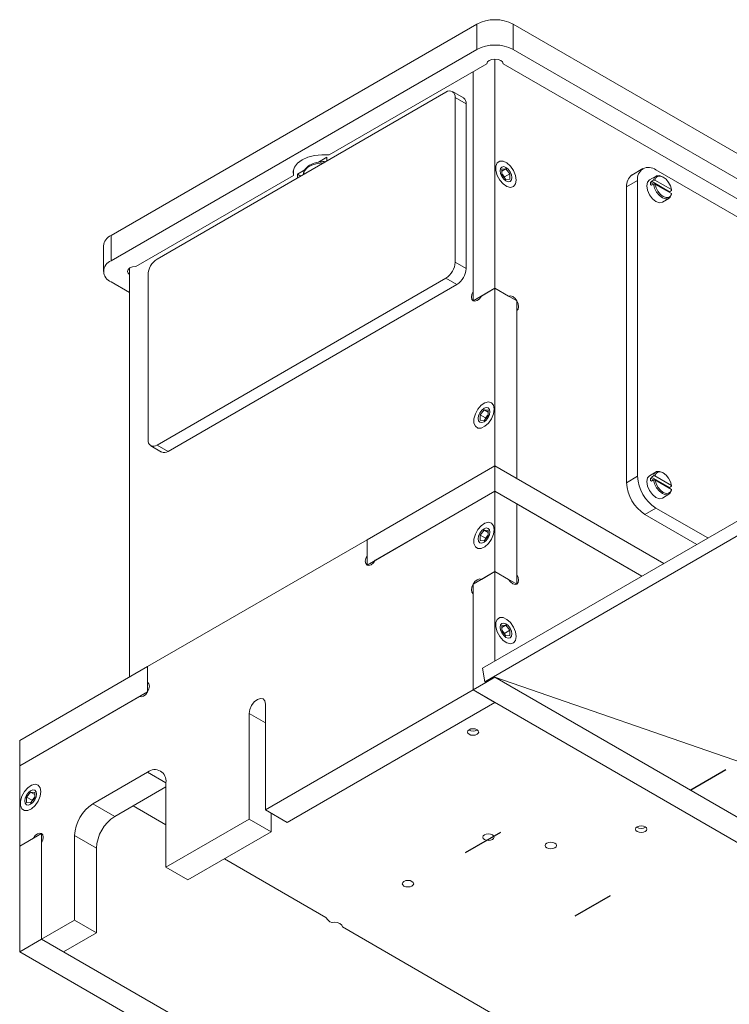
# Model space of a CAD drawing. Header units: millimetres. Extents: x 0 to 210, y 0 to 297.
# Tile 3 of 14: x 58 to 86, y 155 to 193. Entities that reach past the tile are written whole.
import ezdxf

# ---------------------------------------------------------------- set-up
doc = ezdxf.new("R2010")
doc.units = ezdxf.units.MM
doc.linetypes.add('CENTERX2', pattern=[20.32, 12.7, -2.54, 2.54, -2.54])

msp = doc.modelspace()

# ---------------------------------------------------------------- linework, layer by layer
at = {"color": 7, "linetype": 'Continuous', "lineweight": 15}
for p, q in [((61.718, 184.765), (75.86, 192.929)), ((75.86, 192.929), (75.86, 191.949)), ((77.275, 192.929), (77.275, 191.949)), ((77.275, 192.929), (98.233, 180.83)), ((61.718, 183.785), (75.86, 191.949)), ((77.275, 191.949), (97.384, 180.34)), ((76.247, 191.397), (70.15, 187.878)), ((76.567, 191.582), (76.567, 182.723)), ((96.713, 179.952), (76.887, 191.397)), ((75.719, 191.092), (75.719, 182.602)), ((75.719, 191.092), (75.719, 182.233)), ((74.672, 190.3), (63.5, 183.851)), ((75.347, 190.08), (74.922, 190.325)), ((75.026, 183.727), (75.026, 190.096)), ((75.026, 190.096), (75.45, 189.851)), ((75.45, 183.482), (75.45, 189.851)), ((69.736, 187.598), (70.062, 187.786)), ((70.062, 187.786), (70.062, 187.639)), ((68.772, 187.306), (68.772, 187.082)), ((68.931, 187.133), (69.214, 187.296)), ((76.992, 187.339), (76.836, 187.326)), ((76.836, 187.25), (76.992, 187.339)), ((76.836, 187.326), (76.836, 187.118)), ((77.147, 187.146), (76.992, 187.339)), ((82.29, 187.345), (81.866, 187.1)), ((92.689, 181.581), (82.79, 187.296)), ((68.772, 187.082), (62.675, 183.562)), ((68.931, 186.986), (68.931, 187.133)), ((69.058, 187.059), (68.931, 187.133)), ((76.935, 187.023), (76.836, 187.147)), ((76.836, 187.118), (76.992, 186.925)), ((76.935, 187.023), (77.147, 187.146)), ((76.935, 186.995), (76.935, 187.023)), ((76.992, 186.925), (77.147, 186.938)), ((77.147, 186.938), (77.147, 187.146)), ((82.083, 186.887), (81.659, 186.643)), ((82.083, 186.887), (82.083, 175.456)), ((82.795, 187.059), (82.54, 186.912)), ((82.619, 186.858), (82.697, 186.903)), ((82.619, 186.858), (83.314, 186.456)), ((82.697, 186.903), (82.754, 186.902)), ((82.754, 186.902), (83.391, 186.535)), ((83.073, 187.018), (83.045, 187.034)), ((81.659, 186.643), (81.659, 175.211)), ((82.586, 186.811), (82.694, 186.749)), ((82.586, 186.724), (82.619, 186.706)), ((82.697, 186.751), (82.619, 186.706)), ((82.754, 186.75), (82.697, 186.751)), ((82.754, 186.75), (83.391, 186.383)), ((83.392, 186.502), (83.314, 186.456)), ((83.391, 186.535), (83.392, 186.502)), ((83.04, 186.046), (83.295, 186.193)), ((83.392, 186.35), (83.391, 186.383)), ((61.718, 184.765), (61.718, 183.785)), ((61.425, 184.357), (61.425, 183.377)), ((76.089, 168.046), (103.807, 184.048)), ((62.425, 167.699), (62.425, 183.493)), ((75.026, 183.727), (75.45, 183.482)), ((76.172, 167.518), (103.89, 183.52)), ((63.147, 183.238), (63.147, 176.869)), ((63.5, 176.665), (74.672, 183.115)), ((74.672, 183.115), (75.097, 182.87)), ((62.425, 182.561), (61.718, 182.969)), ((63.924, 176.42), (75.097, 182.87)), ((76.567, 182.723), (75.719, 182.233)), ((76.039, 182.418), (76.567, 182.723)), ((77.416, 182.233), (76.567, 182.723)), ((76.567, 182.723), (76.567, 175.863)), ((76.567, 182.723), (77.096, 182.418)), ((77.416, 182.233), (77.416, 175.373)), ((77.416, 181.863), (77.416, 175.373)), ((76.143, 178.031), (75.988, 177.837)), ((75.988, 177.837), (75.988, 177.63)), ((76.2, 177.715), (75.988, 177.837)), ((76.299, 178.017), (76.143, 178.031)), ((76.299, 177.941), (76.143, 178.031)), ((76.143, 177.616), (76.299, 177.81)), ((76.299, 177.838), (76.2, 177.715)), ((76.2, 177.715), (76.2, 177.686)), ((76.299, 177.81), (76.299, 178.017)), ((75.988, 177.63), (76.143, 177.616)), ((63.25, 176.64), (63.674, 176.395)), ((63.5, 176.665), (63.924, 176.42)), ((71.618, 173.006), (76.567, 175.863)), ((76.567, 175.863), (76.567, 174.883)), ((76.567, 175.863), (83.098, 172.093)), ((82.083, 175.456), (81.659, 175.211)), ((82.795, 175.628), (82.54, 175.481)), ((82.619, 175.426), (82.697, 175.471)), ((82.619, 175.426), (83.314, 175.025)), ((82.697, 175.471), (82.754, 175.471)), ((82.754, 175.471), (83.391, 175.103)), ((83.073, 175.587), (83.045, 175.603)), ((82.586, 175.379), (82.694, 175.317)), ((82.586, 175.293), (82.619, 175.274)), ((82.697, 175.319), (82.619, 175.274)), ((82.754, 175.319), (82.697, 175.319)), ((82.754, 175.319), (83.391, 174.951)), ((83.392, 175.07), (83.314, 175.025)), ((83.391, 175.103), (83.392, 175.07)), ((71.618, 172.026), (76.567, 174.883)), ((71.938, 172.211), (76.567, 174.883)), ((76.567, 174.883), (76.567, 171.781)), ((77.416, 174.394), (76.567, 174.883)), ((76.567, 174.883), (82.25, 171.603)), ((83.04, 174.615), (83.295, 174.762)), ((83.392, 174.918), (83.391, 174.951)), ((77.416, 174.394), (77.416, 171.291)), ((77.416, 174.394), (77.416, 171.66)), ((82.25, 171.603), (77.416, 174.394)), ((82.79, 174.231), (82.366, 173.986)), ((82.366, 173.986), (84.372, 172.828)), ((82.79, 174.231), (84.796, 173.073)), ((76.143, 173.376), (75.988, 173.183)), ((75.988, 173.183), (75.988, 172.975)), ((76.2, 173.06), (75.988, 173.183)), ((76.299, 173.362), (76.143, 173.376)), ((76.299, 173.286), (76.143, 173.376)), ((76.143, 172.961), (76.299, 173.155)), ((76.299, 173.183), (76.2, 173.06)), ((76.299, 173.155), (76.299, 173.362)), ((63.132, 168.107), (71.618, 173.006)), ((71.618, 173.006), (71.618, 172.396)), ((71.618, 173.006), (71.618, 172.026)), ((75.988, 172.975), (76.143, 172.961)), ((76.2, 173.06), (76.2, 173.032)), ((76.567, 171.781), (75.719, 171.291)), ((76.567, 171.781), (76.039, 171.475)), ((77.416, 171.291), (76.567, 171.781)), ((76.567, 171.781), (76.567, 168.323)), ((77.096, 171.475), (76.567, 171.781)), ((75.719, 171.291), (75.719, 167.208)), ((75.719, 170.921), (75.719, 167.208)), ((76.992, 169.702), (76.836, 169.688)), ((76.836, 169.612), (76.992, 169.702)), ((77.147, 169.508), (76.992, 169.702)), ((76.836, 169.688), (76.836, 169.48)), ((76.935, 169.386), (76.836, 169.509)), ((76.836, 169.48), (76.992, 169.287)), ((76.935, 169.386), (77.147, 169.508)), ((76.935, 169.357), (76.935, 169.386)), ((77.147, 169.301), (77.147, 169.508)), ((76.992, 169.287), (77.147, 169.301)), ((58.183, 165.25), (63.132, 168.107)), ((63.132, 167.497), (63.132, 168.107)), ((63.132, 168.107), (63.132, 167.128)), ((76.172, 167.518), (76.089, 168.046)), ((76.214, 167.494), (75.719, 167.208)), ((76.224, 167.5), (76.172, 167.518)), ((76.567, 167.698), (76.214, 167.494)), ((76.214, 167.503), (76.214, 167.494)), ((76.567, 167.698), (92.124, 158.717)), ((76.567, 167.698), (90.71, 162.8)), ((58.183, 164.27), (63.132, 167.128)), ((75.719, 167.208), (67.686, 162.571)), ((76.567, 166.718), (75.719, 167.208)), ((75.719, 167.208), (91.275, 158.228)), ((58.183, 164.27), (62.812, 166.943)), ((67.686, 162.571), (67.686, 166.654)), ((76.567, 166.718), (68.535, 162.081)), ((67.064, 166.294), (67.064, 162.212)), ((58.183, 165.25), (58.183, 164.27)), ((58.183, 161.167), (58.183, 164.27)), ((63.132, 164.025), (61.011, 162.8)), ((63.84, 160.35), (63.84, 163.616)), ((58.607, 163.253), (58.451, 163.059)), ((58.763, 163.239), (58.607, 163.253)), ((58.763, 163.163), (58.607, 163.253)), ((58.763, 163.031), (58.763, 163.239)), ((63.84, 163.453), (61.86, 162.31)), ((58.451, 163.059), (58.451, 162.852)), ((58.664, 162.937), (58.451, 163.059)), ((58.451, 162.852), (58.607, 162.838)), ((58.607, 162.838), (58.763, 163.031)), ((58.763, 163.06), (58.664, 162.937)), ((58.664, 162.937), (58.664, 162.908)), ((61.86, 162.31), (61.011, 162.8)), ((63.84, 161.984), (62.567, 162.719)), ((68.535, 162.081), (67.686, 162.571)), ((67.064, 162.212), (63.84, 160.35)), ((67.912, 161.722), (67.064, 162.212)), ((67.912, 162.44), (67.912, 161.722)), ((67.912, 161.722), (64.688, 159.86)), ((59.031, 161.657), (58.183, 161.167)), ((58.711, 161.472), (58.183, 161.167)), ((59.031, 161.657), (59.031, 157.574)), ((60.304, 161.575), (60.304, 158.309)), ((61.153, 161.086), (60.304, 161.575)), ((58.183, 161.167), (58.183, 157.085)), ((59.031, 157.574), (59.031, 161.288)), ((61.153, 161.086), (61.153, 157.819)), ((70.025, 158.413), (66.103, 160.677)), ((64.688, 159.86), (63.84, 160.35)), ((60.304, 158.309), (59.031, 157.574)), ((61.153, 157.819), (60.304, 158.309)), ((81.339, 151.882), (70.665, 158.044)), ((59.031, 157.574), (58.183, 157.085)), ((59.88, 157.085), (59.031, 157.574)), ((59.031, 157.574), (83.78, 143.287)), ((61.153, 157.819), (59.88, 157.085)), ((58.183, 157.085), (82.931, 142.797))]:
    msp.add_line(p, q, dxfattribs=at)
at = {"color": 8, "linetype": 'Continuous', "lineweight": 15}
for p, q in [((67.686, 165.935), (67.064, 166.294)), ((63.84, 163.617), (63.132, 164.025))]:
    msp.add_line(p, q, dxfattribs=at)
at = {"color": 7, "linetype": 'CENTERX2'}
for p, q in [((84.143, 163.336), (85.502, 164.121)), ((76.774, 161.697), (75.415, 160.912)), ((81.017, 159.248), (79.658, 158.463))]:
    msp.add_line(p, q, dxfattribs=at)
at = {"color": 7, "linetype": 'Continuous', "lineweight": 15, "flags": 128}
for points in [[(76.887, 191.397), (76.863, 191.468), (76.794, 191.528), (76.69, 191.568), (76.567, 191.582), (76.445, 191.568), (76.341, 191.528), (76.272, 191.468), (76.247, 191.397)], [(70.15, 187.878), (69.867, 187.885), (69.588, 187.853), (69.33, 187.785), (69.107, 187.684), (68.932, 187.555), (68.814, 187.406), (68.759, 187.245), (68.772, 187.082)], [(77.388, 186.903), (77.361, 187.084), (77.284, 187.271), (77.168, 187.439), (77.028, 187.566), (76.883, 187.634), (76.753, 187.635), (76.655, 187.567), (76.602, 187.441), (76.602, 187.273), (76.655, 187.086), (76.753, 186.905), (76.883, 186.755), (77.028, 186.656), (77.168, 186.621), (77.284, 186.655), (77.361, 186.754), (77.388, 186.903)], [(76.765, 187.263), (76.783, 187.153), (76.832, 187.04), (76.905, 186.941), (76.992, 186.871), (77.078, 186.841), (77.152, 186.855), (77.201, 186.911), (77.218, 187.001), (77.201, 187.111), (77.152, 187.224), (77.078, 187.323), (76.992, 187.393), (76.905, 187.423), (76.832, 187.409), (76.783, 187.353), (76.765, 187.263)], [(82.54, 186.912), (82.54, 186.912), (82.463, 186.824), (82.436, 186.683), (82.463, 186.512), (82.54, 186.335), (82.655, 186.18), (82.79, 186.071), (82.925, 186.024), (83.04, 186.046)], [(83.045, 187.034), (83.045, 187.034), (82.925, 187.079), (82.819, 187.071), (82.74, 187.009), (82.697, 186.903)], [(83.391, 186.535), (83.351, 186.677), (83.278, 186.815), (83.182, 186.933), (83.073, 187.018), (82.964, 187.059), (82.867, 187.052), (82.795, 186.998), (82.754, 186.902)], [(82.697, 186.751), (82.74, 186.594), (82.819, 186.442), (82.925, 186.311), (83.045, 186.218), (83.164, 186.173), (83.27, 186.182), (83.349, 186.243), (83.392, 186.35)], [(82.754, 186.75), (82.795, 186.608), (82.867, 186.47), (82.964, 186.352), (83.073, 186.267), (83.182, 186.226), (83.278, 186.233), (83.351, 186.287), (83.391, 186.383)], [(62.675, 183.562), (62.552, 183.548), (62.448, 183.508), (62.379, 183.448), (62.355, 183.377), (62.379, 183.307), (62.425, 183.261)], [(75.719, 182.602), (75.67, 182.489), (75.653, 182.379), (75.67, 182.289), (75.719, 182.233), (75.792, 182.219), (75.879, 182.249), (75.966, 182.319), (76.039, 182.418)], [(77.096, 182.418), (77.169, 182.432), (77.256, 182.402), (77.343, 182.332), (77.416, 182.233), (77.465, 182.12), (77.482, 182.01), (77.465, 181.92), (77.416, 181.863)], [(76.539, 178.052), (76.512, 178.202), (76.436, 178.3), (76.32, 178.335), (76.18, 178.3), (76.035, 178.201), (75.905, 178.051), (75.807, 177.87), (75.754, 177.683), (75.754, 177.515), (75.807, 177.388), (75.905, 177.321), (76.035, 177.321), (76.18, 177.389), (76.32, 177.516), (76.436, 177.684), (76.512, 177.871), (76.539, 178.052)], [(76.369, 177.954), (76.352, 177.844), (76.303, 177.731), (76.23, 177.632), (76.143, 177.562), (76.057, 177.532), (75.983, 177.546), (75.934, 177.603), (75.917, 177.693), (75.934, 177.803), (75.983, 177.916), (76.057, 178.015), (76.143, 178.085), (76.23, 178.115), (76.303, 178.101), (76.352, 178.044), (76.369, 177.954)], [(82.54, 175.481), (82.54, 175.481), (82.463, 175.392), (82.436, 175.252), (82.463, 175.08), (82.54, 174.903), (82.655, 174.749), (82.79, 174.639), (82.925, 174.592), (83.04, 174.615)], [(83.045, 175.603), (83.045, 175.603), (82.925, 175.648), (82.819, 175.639), (82.74, 175.578), (82.697, 175.471)], [(83.391, 175.103), (83.351, 175.245), (83.278, 175.384), (83.182, 175.502), (83.073, 175.587), (82.964, 175.628), (82.867, 175.621), (82.795, 175.566), (82.754, 175.471)], [(82.697, 175.319), (82.74, 175.163), (82.819, 175.01), (82.925, 174.88), (83.045, 174.786), (83.164, 174.741), (83.27, 174.75), (83.349, 174.811), (83.392, 174.918)], [(82.754, 175.319), (82.795, 175.177), (82.867, 175.038), (82.964, 174.92), (83.073, 174.835), (83.182, 174.794), (83.278, 174.801), (83.351, 174.856), (83.391, 174.951)], [(76.539, 173.397), (76.512, 173.547), (76.436, 173.646), (76.32, 173.68), (76.18, 173.645), (76.035, 173.546), (75.905, 173.396), (75.807, 173.215), (75.754, 173.028), (75.754, 172.86), (75.807, 172.734), (75.905, 172.666), (76.035, 172.666), (76.18, 172.735), (76.32, 172.861), (76.436, 173.03), (76.512, 173.217), (76.539, 173.397)], [(76.369, 173.299), (76.352, 173.189), (76.303, 173.076), (76.23, 172.977), (76.143, 172.907), (76.057, 172.877), (75.983, 172.892), (75.934, 172.948), (75.917, 173.038), (75.934, 173.148), (75.983, 173.261), (76.057, 173.36), (76.143, 173.43), (76.23, 173.46), (76.303, 173.446), (76.352, 173.389), (76.369, 173.299)], [(71.618, 172.396), (71.569, 172.282), (71.551, 172.173), (71.569, 172.082), (71.618, 172.026), (71.691, 172.012), (71.778, 172.042), (71.864, 172.112), (71.938, 172.211)], [(77.416, 171.66), (77.465, 171.547), (77.482, 171.437), (77.465, 171.347), (77.416, 171.291), (77.343, 171.276), (77.256, 171.307), (77.169, 171.376), (77.096, 171.475)], [(76.039, 171.475), (75.966, 171.49), (75.879, 171.46), (75.792, 171.39), (75.719, 171.291), (75.67, 171.178), (75.653, 171.068), (75.67, 170.978), (75.719, 170.921)], [(77.388, 169.266), (77.361, 169.446), (77.284, 169.633), (77.168, 169.802), (77.028, 169.929), (76.883, 169.997), (76.753, 169.997), (76.655, 169.929), (76.602, 169.803), (76.602, 169.635), (76.655, 169.448), (76.753, 169.267), (76.883, 169.117), (77.028, 169.018), (77.168, 168.983), (77.284, 169.017), (77.361, 169.116), (77.388, 169.266)], [(76.765, 169.625), (76.783, 169.515), (76.832, 169.402), (76.905, 169.303), (76.992, 169.233), (77.078, 169.203), (77.152, 169.217), (77.201, 169.274), (77.218, 169.364), (77.201, 169.474), (77.152, 169.587), (77.078, 169.686), (76.992, 169.756), (76.905, 169.786), (76.832, 169.771), (76.783, 169.715), (76.765, 169.625)], [(62.812, 166.943), (62.886, 166.929), (62.972, 166.959), (63.059, 167.029), (63.132, 167.128), (63.181, 167.241), (63.199, 167.351), (63.181, 167.441), (63.132, 167.497)], [(67.686, 166.654), (67.663, 166.777), (67.595, 166.855), (67.494, 166.875), (67.375, 166.833), (67.256, 166.737), (67.155, 166.601), (67.088, 166.445), (67.064, 166.294)], [(75.563, 165.487), (75.635, 165.459), (75.719, 165.449), (75.803, 165.459), (75.874, 165.487), (75.922, 165.528), (75.939, 165.576), (75.922, 165.625), (75.874, 165.666), (75.803, 165.694), (75.719, 165.703), (75.635, 165.694), (75.563, 165.666), (75.516, 165.625), (75.499, 165.576), (75.516, 165.528), (75.563, 165.487)], [(59.003, 163.274), (58.976, 163.424), (58.9, 163.522), (58.783, 163.557), (58.643, 163.522), (58.499, 163.423), (58.368, 163.272), (58.27, 163.092), (58.218, 162.905), (58.218, 162.737), (58.27, 162.61), (58.368, 162.543), (58.499, 162.543), (58.643, 162.611), (58.783, 162.738), (58.9, 162.906), (58.976, 163.093), (59.003, 163.274)], [(58.381, 162.915), (58.398, 163.025), (58.447, 163.138), (58.52, 163.237), (58.607, 163.307), (58.694, 163.337), (58.767, 163.322), (58.816, 163.266), (58.833, 163.176), (58.816, 163.066), (58.767, 162.953), (58.694, 162.854), (58.607, 162.784), (58.52, 162.754), (58.447, 162.768), (58.398, 162.825), (58.381, 162.915)], [(82.38, 161.911), (82.308, 161.938), (82.224, 161.948), (82.14, 161.938), (82.069, 161.911), (82.021, 161.87), (82.004, 161.821), (82.021, 161.772), (82.069, 161.731), (82.14, 161.704), (82.224, 161.694), (82.308, 161.704), (82.38, 161.731), (82.428, 161.772), (82.444, 161.821), (82.428, 161.87), (82.38, 161.911)], [(59.031, 161.288), (59.08, 161.401), (59.097, 161.511), (59.08, 161.601), (59.031, 161.657), (58.958, 161.671), (58.871, 161.641), (58.785, 161.571), (58.711, 161.472)], [(76.157, 161.421), (76.11, 161.462), (76.093, 161.511), (76.11, 161.559), (76.157, 161.6), (76.229, 161.628), (76.313, 161.638), (76.397, 161.628), (76.468, 161.6), (76.516, 161.559), (76.533, 161.511), (76.516, 161.462), (76.468, 161.421), (76.397, 161.393), (76.313, 161.384), (76.229, 161.393), (76.157, 161.421)], [(78.879, 161.277), (78.927, 161.236), (78.943, 161.188), (78.927, 161.139), (78.879, 161.098), (78.807, 161.07), (78.723, 161.061), (78.639, 161.07), (78.568, 161.098), (78.52, 161.139), (78.503, 161.188), (78.52, 161.236), (78.568, 161.277), (78.639, 161.305), (78.723, 161.315), (78.807, 161.305), (78.879, 161.277)], [(73.357, 159.804), (73.405, 159.763), (73.422, 159.715), (73.405, 159.666), (73.357, 159.625), (73.286, 159.597), (73.202, 159.588), (73.117, 159.597), (73.046, 159.625), (72.998, 159.666), (72.982, 159.715), (72.998, 159.763), (73.046, 159.804), (73.117, 159.832), (73.202, 159.842), (73.286, 159.832), (73.357, 159.804)], [(70.345, 158.229), (70.272, 158.214), (70.185, 158.245), (70.098, 158.314), (70.025, 158.413)], [(70.665, 158.044), (70.641, 158.115), (70.571, 158.175), (70.467, 158.215), (70.345, 158.229), (70.244, 158.219)]]:
    msp.add_lwpolyline(points, dxfattribs=at)
at = {"color": 8, "linetype": 'Continuous', "lineweight": 15, "flags": 128}
msp.add_lwpolyline([(69.95, 187.574), (69.926, 187.574), (69.692, 187.548), (69.481, 187.484), (69.312, 187.386), (69.201, 187.265), (69.157, 187.13), (69.156, 187.112)], dxfattribs=at)
at = {"color": 7, "linetype": 'Continuous', "lineweight": 15}
for centre, radius, start, end in [((76.567, 191.565), 1.537, 62.6098, 117.3904), ((76.567, 190.585), 1.537, 62.6098, 117.3904), ((74.81, 190.131), 0.218, 350.7852, 129.2041), ((75.217, 189.884), 0.235, 352.0858, 56.6009), ((82.514, 186.957), 0.437, 50.7965, 189.2139), ((82.154, 186.694), 0.498, 125.3505, 185.9617), ((83.055, 186.768), 0.471, 174.7116, 185.2884), ((61.926, 184.307), 0.503, 114.375, 174.3044), ((61.873, 183.377), 0.437, 110.7835, 249.2165), ((63.914, 183.203), 0.768, 122.6058, 177.3942), ((74.258, 183.762), 0.768, 302.6051, 357.395), ((74.683, 183.517), 0.768, 302.6051, 357.395), ((63.362, 176.834), 0.218, 170.7864, 309.2026), ((63.778, 176.625), 0.251, 245.6923, 305.6173), ((83.618, 175.526), 1.537, 182.6055, 237.3945), ((83.194, 175.281), 1.537, 182.6055, 237.3945), ((83.055, 175.336), 0.471, 174.7116, 185.2884), ((75.719, 165.924), 0.315, 237.604, 302.396), ((63.408, 163.686), 0.437, 350.786, 129.2031), ((61.839, 161.505), 1.537, 122.6057, 177.3944), ((62.688, 161.016), 1.537, 122.6057, 177.3944), ((82.224, 162.168), 0.315, 237.6039, 302.3961)]:
    msp.add_arc(centre, radius, start, end, dxfattribs=at)
for centre, major_axis, ratio, start_param, end_param in [((82.9, 186.543), (0.354, 0.612), 0.577335, 1.383524, 1.464416), ((82.9, 186.543), (0.5, -0.289), 0.00007, 4.033452, 4.114345), ((82.9, 175.111), (0.354, 0.612), 0.577335, 1.383524, 1.464416), ((82.9, 175.111), (0.5, -0.289), 0.00007, 4.033452, 4.114345)]:
    msp.add_ellipse(centre, major_axis=major_axis, ratio=ratio, start_param=start_param, end_param=end_param, dxfattribs=at)
msp.add_open_spline([(70.015, 187.611), (69.996, 187.613), (69.903, 187.623), (69.732, 187.602), (69.524, 187.547), (69.345, 187.453), (69.224, 187.333), (69.159, 187.212), (69.163, 187.137), (69.165, 187.109)], degree=3, knots=[0, 0, 0, 0, 0.044349, 0.219571, 0.395691, 0.573805, 0.754683, 0.909446, 1, 1, 1, 1], dxfattribs=at)

doc.saveas('drawing.dxf')
